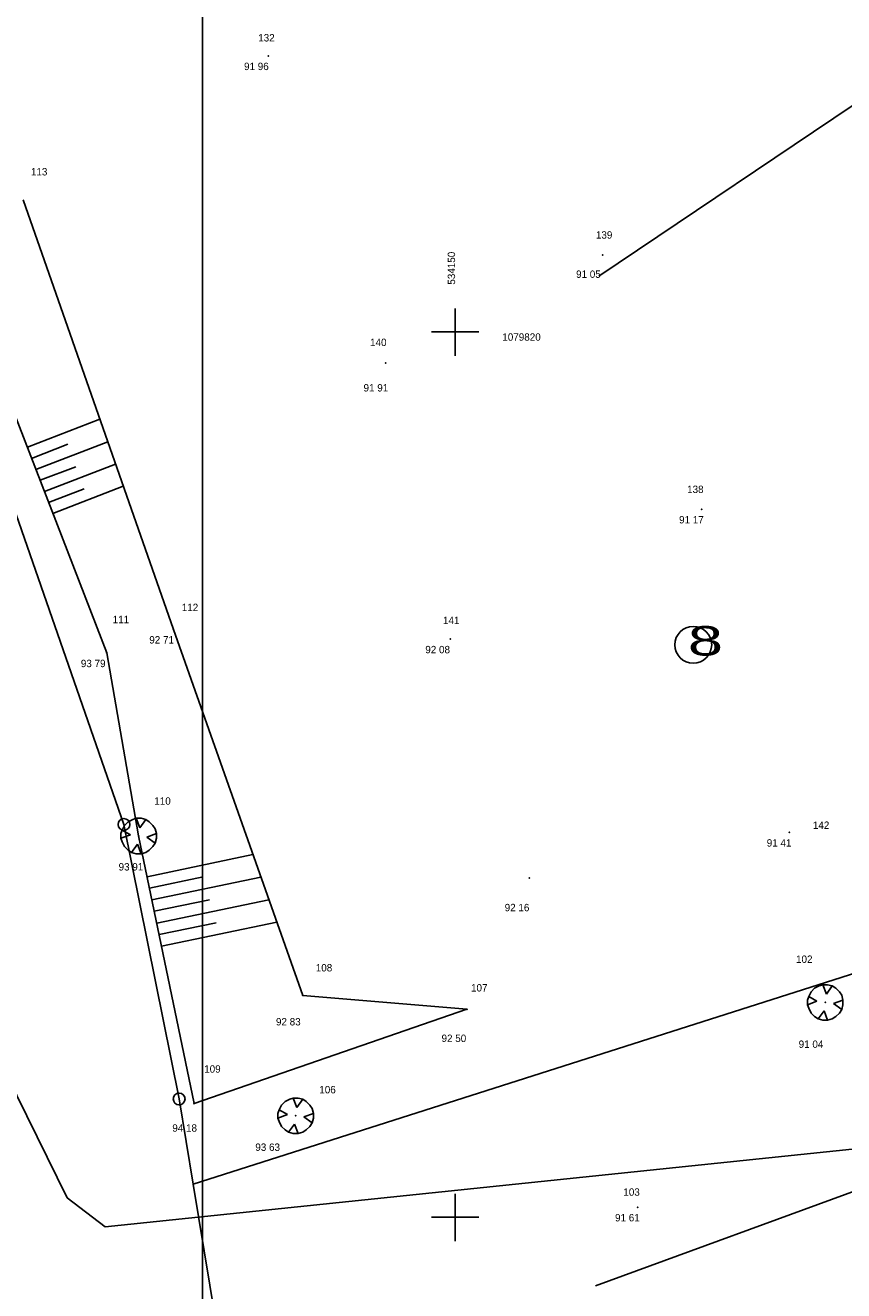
# Model space of a CAD drawing. Extents: x -667835 to -53017, y -1149389 to -953716.
# Tile 4 of 29: x -583805 to -556080, y -1091728 to -1048853. Entities that reach past the tile are written whole.
import ezdxf

# ---------------------------------------------------------------- set-up
doc = ezdxf.new("R2010")
doc.units = 0
doc.header["$MEASUREMENT"] = 0
for name, color, linetype in [('legenda', 13, 'Continuous'), ('podklad- geometr', 1, 'Continuous'), ('texty', 8, 'Continuous'), ('VYSBODY', 1, 'Continuous'), ('ÈBODY', 1, 'Continuous')]:
    doc.layers.add(name, color=color, linetype=linetype)
doc.styles.add('SPIRITTXTSTYLE1', font='ROMAN')
doc.linetypes.add('642', pattern='A,0,-1,[96,situace.shx,S=0.001748,R=0,X=-1,Y=0],0', length=1)
doc.linetypes.add('VODA-EXT', pattern='A,0,-1,[41,situace.shx,S=0.0016,R=0,X=-1,Y=0],0', length=1)

msp = doc.modelspace()

# ---------------------------------------------------------------- linework, layer by layer
at = {"layer": 'legenda', "color": 1, "linetype": 'Continuous', "ltscale": 5625}
msp.add_line((-577806.5708, -1038160.4484), (-577806.5708, -1112410.4445), dxfattribs=at)
at = {"layer": 'legenda', "color": 5, "linetype": '642', "ltscale": 3500}
for p, q in [((-564380.0415, -1057357.6115, 900), (-548840.8305, -1046890.1242, 900)), ((-551106.9663, -1086655.552, 900), (-564487.9536, -1091565.4445, 900))]:
    msp.add_line(p, q, dxfattribs=at)
at = {"layer": 'legenda', "color": 2, "linetype": 'VODA-EXT', "ltscale": 3442.5}
for p, q in [((-593114.2075, -1066768.1359), (-582389.7231, -1088584.9709)), ((-581102.7817, -1089565.5031), (-555793.0024, -1086930.3234)), ((-581102.7817, -1089565.5021), (-582389.7192, -1088584.9709))]:
    msp.add_line(p, q, dxfattribs=at)
at = {"layer": 'podklad- geometr', "color": 1, "linetype": 'Continuous', "ltscale": 1000}
for p, q in [((-583875.1645, -1054770.6203, -899100), (-578785.1684, -1069320.508, -899100)), ((-581045.1059, -1070120.4592, -899100), (-586754.8364, -1055350.4309, -899100)), ((-569245.0513, -1058450.6291, -899100), (-569245.0513, -1060050.5314, -899100)), ((-570045.0024, -1059240.5031, -899100), (-568445.1001, -1059240.5031, -899100)), ((-585704.8989, -1060870.6359, -899100), (-580464.9106, -1075930.5695, -899100)), ((-583734.8638, -1063150.342, -899100), (-581274.938, -1062200.3996, -899100)), ((-583594.9497, -1063530.551, -899100), (-582365.1802, -1063050.3479, -899100)), ((-583444.9614, -1063900.2961, -899100), (-581014.8755, -1062960.4309, -899100)), ((-583305.0473, -1064270.4289, -899100), (-582095.0434, -1063810.3791, -899100)), ((-583155.0552, -1064650.6379, -899100), (-580745.1255, -1063720.4621, -899100)), ((-583015.1411, -1065020.383, -899100), (-581814.8286, -1064560.3332, -899100)), ((-582874.8403, -1065390.5153, -899100), (-580485.063, -1064470.4162, -899100)), ((-578785.1684, -1069320.508, -899100), (-574404.813, -1081720.5261, -899100)), ((-579964.938, -1076320.4682, -899100), (-581045.1059, -1070120.4592, -899100)), ((-580464.9106, -1075930.5695, -899100), (-578594.8677, -1085230.3898, -899100)), ((-539934.8249, -1075940.6464, -899100), (-578115.0513, -1088120.5236, -899100)), ((-578084.8208, -1085390.4572, -899100), (-579964.938, -1076320.4682, -899100)), ((-579675.0356, -1077700.6164, -899100), (-576095.02, -1076950.6623, -899100)), ((-579594.8091, -1078090.5153, -899100), (-577775.1528, -1077710.3059, -899100)), ((-579514.9653, -1078480.4138, -899100), (-575824.8833, -1077720.383, -899100)), ((-579435.1255, -1078870.3127, -899100), (-577565.0864, -1078480.4138, -899100)), ((-579354.8989, -1079270.2883, -899100), (-575555.1333, -1078480.4138, -899100)), ((-579275.0591, -1079660.5744, -899100), (-577344.9458, -1079260.5988, -899100)), ((-579194.8325, -1080050.4733, -899100), (-575284.9927, -1079240.445, -899100)), ((-568845.0766, -1082190.6525, -899100), (-574404.813, -1081720.5261, -899100)), ((-568845.0766, -1082190.6525, -899100), (-578084.8208, -1085390.4572, -899100)), ((-578594.8677, -1085230.3898, -899100), (-578115.0513, -1088120.5236, -899100)), ((-578115.0513, -1088120.5236, -899100), (-573335.1138, -1117190.4563, -899100)), ((-569245.0513, -1088450.3479, -899100), (-569245.0513, -1090050.6379, -899100)), ((-570045.0024, -1089240.6096, -899100), (-568445.1001, -1089240.6096, -899100))]:
    msp.add_line(p, q, dxfattribs=at)
at = {"layer": 'podklad- geometr', "color": 3, "linetype": 'Continuous'}
for p, q in [((-580167.3833, -1075760.363, -899100), (-580046.4614, -1075720.4428, -899100)), ((-580046.4614, -1075720.4428, -899100), (-579885.2309, -1075720.4428, -899100)), ((-580046.4614, -1075720.4428, -899100), (-579925.5356, -1076040.3845, -899100)), ((-579885.2309, -1075720.4428, -899100), (-579727.0981, -1075760.363, -899100)), ((-580567.3598, -1076240.3723, -899100), (-580527.0513, -1076120.4184, -899100)), ((-580527.0513, -1076120.4184, -899100), (-580446.4341, -1075960.3508, -899100)), ((-580244.8989, -1076280.4863, -899100), (-580527.0513, -1076120.4184, -899100)), ((-580446.4341, -1075960.3508, -899100), (-580325.5122, -1075840.3967, -899100)), ((-580325.5122, -1075840.3967, -899100), (-580167.3833, -1075760.363, -899100)), ((-579925.5356, -1076040.3845, -899100), (-579727.0981, -1075760.363, -899100)), ((-579727.0981, -1075760.363, -899100), (-579606.1763, -1075840.3967, -899100)), ((-579606.1763, -1075840.3967, -899100), (-579485.2544, -1075960.3508, -899100)), ((-579485.2544, -1075960.3508, -899100), (-579404.6372, -1076080.4985, -899100)), ((-579404.6372, -1076080.4985, -899100), (-579364.3325, -1076240.3723, -899100)), ((-580567.3598, -1076400.4401, -899100), (-580567.3598, -1076240.3723, -899100)), ((-580567.3598, -1076400.4401, -899100), (-580244.8989, -1076280.4863, -899100)), ((-580527.0513, -1076520.394, -899100), (-580567.3598, -1076400.4401, -899100)), ((-580446.4341, -1076680.4619, -899100), (-580527.0513, -1076520.394, -899100)), ((-579364.3325, -1076240.3723, -899100), (-579686.7934, -1076360.3264, -899100)), ((-579686.7934, -1076360.3264, -899100), (-579404.6372, -1076560.3142, -899100)), ((-579404.6372, -1076560.3142, -899100), (-579485.2544, -1076680.4619, -899100)), ((-579364.3325, -1076400.4401, -899100), (-579404.6372, -1076560.3142, -899100)), ((-579364.3325, -1076240.3723, -899100), (-579364.3325, -1076400.4401, -899100)), ((-580325.5122, -1076800.4157, -899100), (-580446.4341, -1076680.4619, -899100)), ((-580204.5903, -1076880.4497, -899100), (-580325.5122, -1076800.4157, -899100)), ((-580204.5903, -1076880.4497, -899100), (-580006.1528, -1076600.4279, -899100)), ((-580046.4614, -1076920.3696, -899100), (-580204.5903, -1076880.4497, -899100)), ((-579885.2309, -1076920.3696, -899100), (-580046.4614, -1076920.3696, -899100)), ((-580006.1528, -1076600.4279, -899100), (-579885.2309, -1076920.3696, -899100)), ((-579727.0981, -1076880.4497, -899100), (-579885.2309, -1076920.3696, -899100)), ((-579606.1763, -1076800.4157, -899100), (-579727.0981, -1076880.4497, -899100)), ((-579485.2544, -1076680.4619, -899100), (-579606.1763, -1076800.4157, -899100)), ((-557265.4516, -1081760.0119, -899100), (-557186.3852, -1081600.3322, -899100)), ((-557186.3852, -1081600.3322, -899100), (-557065.4634, -1081480.1843, -899100)), ((-557065.4634, -1081480.1843, -899100), (-556905.7837, -1081400.3444, -899100)), ((-556905.7837, -1081400.3444, -899100), (-556786.4106, -1081360.0368, -899100)), ((-556786.4106, -1081360.0368, -899100), (-556625.1802, -1081360.0368, -899100)), ((-556786.4106, -1081360.0368, -899100), (-556665.4868, -1081680.1721, -899100)), ((-556665.4868, -1081680.1721, -899100), (-556465.5005, -1081400.3444, -899100)), ((-556625.1802, -1081360.0368, -899100), (-556465.5005, -1081400.3444, -899100)), ((-556465.5005, -1081400.3444, -899100), (-556346.1274, -1081480.1843, -899100)), ((-556346.1274, -1081480.1843, -899100), (-556225.2036, -1081600.3322, -899100)), ((-556225.2036, -1081600.3322, -899100), (-556146.1391, -1081719.7048, -899100)), ((-556146.1391, -1081719.7048, -899100), (-556105.8325, -1081880.1604, -899100)), ((-557305.7583, -1081880.1604, -899100), (-557265.4516, -1081760.0119, -899100)), ((-557305.7583, -1082039.84, -899100), (-557305.7583, -1081880.1604, -899100)), ((-557305.7583, -1082039.84, -899100), (-556986.3989, -1081919.6926, -899100)), ((-557265.4516, -1082159.9875, -899100), (-557305.7583, -1082039.84, -899100)), ((-556986.3989, -1081919.6926, -899100), (-557265.4516, -1081760.0119, -899100)), ((-556105.8325, -1081880.1604, -899100), (-556425.1919, -1082000.3078, -899100)), ((-556425.1919, -1082000.3078, -899100), (-556146.1391, -1082200.2951, -899100)), ((-556105.8325, -1082039.84, -899100), (-556146.1391, -1082200.2951, -899100)), ((-556105.8325, -1081880.1604, -899100), (-556105.8325, -1082039.84, -899100)), ((-557186.3852, -1082319.6682, -899100), (-557265.4516, -1082159.9875, -899100)), ((-557065.4634, -1082439.8156, -899100), (-557186.3852, -1082319.6682, -899100)), ((-556946.0903, -1082519.6555, -899100), (-557065.4634, -1082439.8156, -899100)), ((-556946.0903, -1082519.6555, -899100), (-556746.102, -1082239.8283, -899100)), ((-556786.4106, -1082559.9631, -899100), (-556946.0903, -1082519.6555, -899100)), ((-556625.1802, -1082559.9631, -899100), (-556786.4106, -1082559.9631, -899100)), ((-556746.102, -1082239.8283, -899100), (-556625.1802, -1082559.9631, -899100)), ((-556465.5005, -1082519.6555, -899100), (-556625.1802, -1082559.9631, -899100)), ((-556346.1274, -1082439.8156, -899100), (-556465.5005, -1082519.6555, -899100)), ((-556225.2036, -1082319.6682, -899100), (-556346.1274, -1082439.8156, -899100)), ((-556146.1391, -1082200.2951, -899100), (-556225.2036, -1082319.6682, -899100)), ((-575205.7505, -1085600.175, -899100), (-575125.1372, -1085440.4943, -899100)), ((-575125.1372, -1085440.4943, -899100), (-575004.2114, -1085320.3469, -899100)), ((-575004.2114, -1085320.3469, -899100), (-574846.0825, -1085240.507, -899100)), ((-574846.0825, -1085240.507, -899100), (-574725.1606, -1085200.1994, -899100)), ((-574725.1606, -1085200.1994, -899100), (-574563.9302, -1085200.1994, -899100)), ((-574725.1606, -1085200.1994, -899100), (-574604.2388, -1085520.3342, -899100)), ((-574604.2388, -1085520.3342, -899100), (-574405.8013, -1085240.507, -899100)), ((-574563.9302, -1085200.1994, -899100), (-574405.8013, -1085240.507, -899100)), ((-574405.8013, -1085240.507, -899100), (-574284.8755, -1085320.3469, -899100)), ((-574284.8755, -1085320.3469, -899100), (-574163.9536, -1085440.4943, -899100)), ((-574163.9536, -1085440.4943, -899100), (-574083.3403, -1085559.8674, -899100)), ((-574083.3403, -1085559.8674, -899100), (-574043.0317, -1085720.3225, -899100)), ((-575246.0591, -1085720.3225, -899100), (-575205.7505, -1085600.175, -899100)), ((-575246.0591, -1085880.0021, -899100), (-575246.0591, -1085720.3225, -899100)), ((-575246.0591, -1085880.0021, -899100), (-574923.5981, -1085759.8547, -899100)), ((-575205.7505, -1086000.1506, -899100), (-575246.0591, -1085880.0021, -899100)), ((-574923.5981, -1085759.8547, -899100), (-575205.7505, -1085600.175, -899100)), ((-575125.1372, -1086159.8303, -899100), (-575205.7505, -1086000.1506, -899100)), ((-574043.0317, -1085720.3225, -899100), (-574365.4927, -1085840.4699, -899100)), ((-574365.4927, -1085840.4699, -899100), (-574083.3403, -1086040.4582, -899100)), ((-574043.0317, -1085880.0021, -899100), (-574083.3403, -1086040.4582, -899100)), ((-574043.0317, -1085720.3225, -899100), (-574043.0317, -1085880.0021, -899100)), ((-575004.2114, -1086279.9777, -899100), (-575125.1372, -1086159.8303, -899100)), ((-574883.2895, -1086359.8186, -899100), (-575004.2114, -1086279.9777, -899100)), ((-574883.2895, -1086359.8186, -899100), (-574684.852, -1086079.9904, -899100)), ((-574725.1606, -1086400.1262, -899100), (-574883.2895, -1086359.8186, -899100)), ((-574563.9302, -1086400.1262, -899100), (-574725.1606, -1086400.1262, -899100)), ((-574684.852, -1086079.9904, -899100), (-574563.9302, -1086400.1262, -899100)), ((-574405.8013, -1086359.8186, -899100), (-574563.9302, -1086400.1262, -899100)), ((-574284.8755, -1086279.9777, -899100), (-574405.8013, -1086359.8186, -899100)), ((-574163.9536, -1086159.8303, -899100), (-574284.8755, -1086279.9777, -899100)), ((-574083.3403, -1086040.4582, -899100), (-574163.9536, -1086159.8303, -899100))]:
    msp.add_line(p, q, dxfattribs=at)
at = {"layer": 'podklad- geometr', "color": 7, "linetype": 'Continuous'}
for centre, radius in [((-580464.3208, -1075930.675, -899100), 200), ((-580464.3208, -1075930.675, -899100), 4), ((-578594.2466, -1085230.2502, -899100), 200), ((-578594.2466, -1085230.2502, -899100), 4)]:
    msp.add_circle(centre, radius, dxfattribs=at)
at = {"layer": 'podklad- geometr', "color": 1, "linetype": 'Continuous', "ltscale": 1000}
for p in [(-575574.8989, -1049890.298, -307139.9688), (-564244.9692, -1056630.5852, -308049.9688), (-571594.9067, -1060300.5158, -307189.9688), (-560895.1743, -1065250.6018, -307929.9688), (-578785.1684, -1069320.508, -306389.9688), (-569405.1196, -1069650.3327, -307019.9688), (-581045.1059, -1070120.4592, -305309.9688), (-579964.938, -1076320.4682, -305189.9688), (-557924.813, -1076200.3205, -307690), (-566735.1274, -1077740.5368, -306940), (-574404.813, -1081720.5261, -306269.9688), (-556705.1196, -1081960.4338, -308059.9688), (-568845.0766, -1082190.6525, -306600), (-578084.8208, -1085390.4572, -304919.9688), (-574645.1098, -1085800.51, -305469.9688), (-563064.8091, -1088900.3205, -307489.9688)]:
    msp.add_point(p, dxfattribs=at)
at = {"layer": 'texty', "color": 1, "linetype": 'Continuous', "ltscale": 3500}
msp.add_circle((-561176.1391, -1069843.1105, 900), 623.8488, dxfattribs=at)

# ---------------------------------------------------------------- texts
at = {"layer": 'podklad- geometr', "color": 1, "linetype": 'Continuous', "ltscale": 1000, "style": 'SPIRITTXTSTYLE1'}
for s, p in [('113', (-583615.1059, -1053940.4387, -899100)), ('1079820', (-567645.1489, -1059540.4846, -899100)), ('93 91', (-580645.1294, -1077490.1643, -899100))]:
    msp.add_text(s, height=250, dxfattribs=at).set_placement(p)
msp.add_text('534150', height=250, rotation=90.0000025, dxfattribs=at).set_placement((-569245.0513, -1057640.6008, -899100))
at = {"layer": 'texty', "color": 1, "linetype": 'Continuous', "ltscale": 3500, "style": 'SPIRITTXTSTYLE1', "width": 1.6}
msp.add_text('8', height=1000, dxfattribs=at).set_placement((-561359.2231, -1070207.2294, 900))
at = {"layer": 'VYSBODY', "color": 7, "linetype": 'Continuous', "ltscale": 1000, "style": 'SPIRITTXTSTYLE1'}
for s, p in [('91 96', (-576395.0044, -1050370.1145, -899100)), ('91 05', (-565146.0766, -1057410.382, -899100)), ('91 91', (-572346.4106, -1061260.1477, -899100)), ('91 17', (-561656.7544, -1065730.4172, -899100)), ('92 71', (-579605.27, -1069800.3237, -899100)), ('92 08', (-570254.2915, -1070130.1484, -899100)), ('93 79', (-581923.3481, -1070600.2749, -899100)), ('91 41', (-558686.393, -1076680.1362, -899100)), ('92 16', (-567564.9223, -1078870.3127, -899100)), ('92 83', (-575313.2856, -1082740.2316, -899100)), ('92 50', (-569704.3266, -1083300.2746, -899100)), ('91 04', (-557605.8403, -1083500.2629, -899100)), ('94 18', (-578825.0864, -1086340.3996, -899100)), ('93 63', (-576013.2427, -1086990.3596, -899100)), ('91 61', (-563826.3891, -1089380.1359, -899100))]:
    msp.add_text(s, height=250, dxfattribs=at).set_placement(p)
at = {"layer": 'ÈBODY', "color": 7, "linetype": 'Continuous', "ltscale": 1000, "style": 'SPIRITTXTSTYLE1'}
for s, p in [('132', (-575914.8013, -1049400.4055, -899100)), ('139', (-564474.7993, -1056080.6184, -899100)), ('140', (-572125.1098, -1059720.3186, -899100)), ('138', (-561385.0669, -1064700.635, -899100)), ('111', (-580845.1177, -1069110.4431, -899100)), ('112', (-578504.9497, -1068700.3908, -899100)), ('141', (-569655.104, -1069140.2863, -899100)), ('110', (-579435.1255, -1075260.4554, -899100)), ('142', (-557124.8618, -1076080.5605, -899100)), ('102', (-557694.9809, -1080620.5935, -899100)), ('108', (-573964.9184, -1080910.4982, -899100)), ('107', (-568705.1626, -1081590.3015, -899100)), ('109', (-577744.9184, -1084340.5217, -899100)), ('106', (-573845.1567, -1085040.4787, -899100)), ('103', (-563545.0122, -1088510.4221, -899100))]:
    msp.add_text(s, height=250, dxfattribs=at).set_placement(p)

doc.saveas('drawing.dxf')
